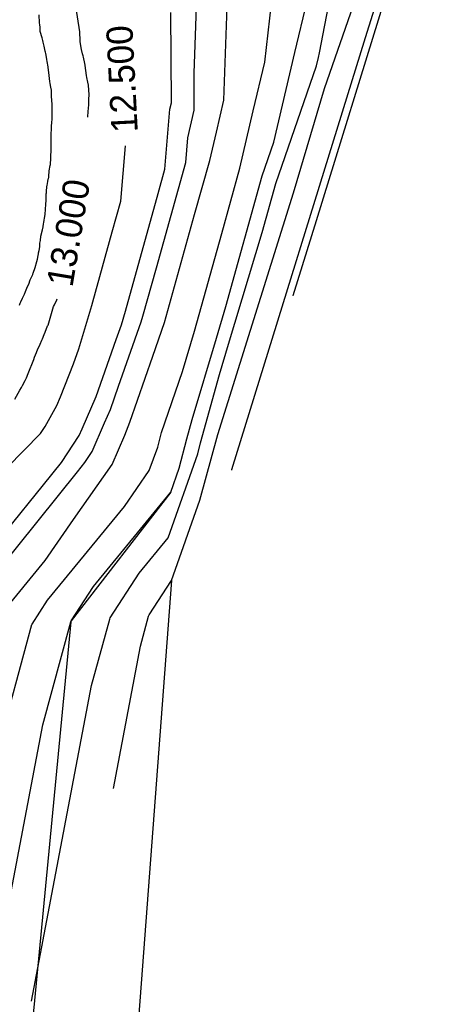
# Model space of a CAD drawing. Extents: x 158343 to 162498, y 431347 to 434500.
# Tile 143 of 248: x 159706 to 159735, y 433956 to 434023. Entities that reach past the tile are written whole.
import ezdxf

# ---------------------------------------------------------------- set-up
doc = ezdxf.new("R2010")
doc.units = 0
doc.header["$LTSCALE"] = 10
doc.header["$MEASUREMENT"] = 0
for name, color, linetype in [('000_arcering', 8, 'CONTINUOUS'), ('bestaande hoogtelijnen', 8, 'CONTINUOUS'), ('def. con-hoogtelijn (index)', 8, 'CONTINUOUS'), ('nieuw009m', 8, 'CONTINUOUS'), ('nieuw010m', 8, 'CONTINUOUS')]:
    doc.layers.add(name, color=color, linetype=linetype)
doc.styles.add('Style-WORKING', font='WORKING.shx')

# ---------------------------------------------------------------- blocks, each defined once
blk = doc.blocks.new('bestaande hoogtelijnen')
at = {"layer": 'def. con-hoogtelijn (index)'}
for p, q in [((64.346, -34.978), (61.428, -44.42)), ((64.346, -34.978), (61.428, -44.42)), ((64.346, -34.978), (61.428, -44.42)), ((64.838, -35.067), (58.08, -56.932)), ((64.838, -35.067), (58.08, -56.932)), ((58.315, -45.444), (60.04, -36.287)), ((58.315, -45.444), (60.04, -36.287)), ((49.727, -46.824), (49.968, -40.15)), ((49.727, -46.824), (49.968, -40.15)), ((58.661, -47.88), (61.421, -39.895)), ((58.661, -47.88), (61.421, -39.895)), ((58.661, -47.88), (61.421, -39.895)), ((51.762, -48.681), (52.058, -40.486)), ((51.762, -48.681), (52.058, -40.486)), ((51.762, -48.681), (52.058, -40.486)), ((41.912, -43.989), (41.475, -41.149)), ((41.912, -43.989), (41.475, -41.149)), ((41.912, -43.989), (41.475, -41.149)), ((54.559, -46.073), (55.016, -42.058)), ((54.559, -46.073), (55.016, -42.058)), ((56.622, -45.418), (57.454, -41.909)), ((56.622, -45.418), (57.454, -41.909)), ((56.622, -45.418), (57.454, -41.909)), ((39.159, -43.376), (39.132, -42.831)), ((39.159, -43.376), (39.132, -42.831)), ((48.177, -48.858), (48.143, -42.687)), ((48.177, -48.858), (48.143, -42.687)), ((48.177, -48.858), (48.143, -42.687)), ((39.178, -43.526), (39.159, -43.376)), ((39.178, -43.526), (39.159, -43.376)), ((39.199, -43.675), (39.178, -43.526)), ((39.199, -43.675), (39.178, -43.526)), ((39.202, -43.72), (39.199, -43.675)), ((39.202, -43.72), (39.199, -43.675)), ((39.215, -43.981), (39.202, -43.72)), ((39.215, -43.981), (39.202, -43.72)), ((39.334, -44.41), (39.215, -43.981)), ((39.334, -44.41), (39.215, -43.981)), ((39.397, -44.595), (39.334, -44.41)), ((39.397, -44.595), (39.334, -44.41)), ((41.943, -44.624), (41.912, -43.989)), ((41.943, -44.624), (41.912, -43.989)), ((41.943, -44.624), (41.912, -43.989)), ((61.428, -44.42), (52.291, -73.968)), ((61.428, -44.42), (52.291, -73.968)), ((61.428, -44.42), (52.291, -73.968)), ((39.42, -44.712), (39.397, -44.595)), ((39.42, -44.712), (39.397, -44.595)), ((39.483, -44.977), (39.42, -44.712)), ((39.483, -44.977), (39.42, -44.712)), ((39.522, -45.209), (39.483, -44.977)), ((39.522, -45.209), (39.483, -44.977)), ((41.947, -44.677), (41.943, -44.624)), ((41.947, -44.677), (41.943, -44.624)), ((41.947, -44.677), (41.943, -44.624)), ((42.036, -45.198), (41.947, -44.677)), ((42.036, -45.198), (41.947, -44.677)), ((42.036, -45.198), (41.947, -44.677)), ((39.558, -45.331), (39.522, -45.209)), ((39.558, -45.331), (39.522, -45.209)), ((39.574, -45.401), (39.558, -45.331)), ((39.574, -45.401), (39.558, -45.331)), ((39.589, -45.479), (39.574, -45.401)), ((39.589, -45.479), (39.574, -45.401)), ((39.658, -45.86), (39.589, -45.479)), ((39.658, -45.86), (39.589, -45.479)), ((42.11, -45.506), (42.036, -45.198)), ((42.11, -45.506), (42.036, -45.198)), ((42.11, -45.506), (42.036, -45.198)), ((42.151, -45.649), (42.11, -45.506)), ((42.151, -45.649), (42.11, -45.506)), ((42.151, -45.649), (42.11, -45.506)), ((42.171, -45.73), (42.151, -45.649)), ((42.171, -45.73), (42.151, -45.649)), ((42.171, -45.73), (42.151, -45.649)), ((42.252, -46.174), (42.171, -45.73)), ((42.252, -46.174), (42.171, -45.73)), ((42.252, -46.174), (42.171, -45.73)), ((55.197, -51.54), (56.622, -45.418)), ((55.197, -51.54), (56.622, -45.418)), ((55.197, -51.54), (56.622, -45.418)), ((58.109, -46.319), (58.239, -45.763)), ((58.109, -46.319), (58.239, -45.763)), ((58.239, -45.763), (58.315, -45.444)), ((58.239, -45.763), (58.315, -45.444)), ((39.667, -45.915), (39.658, -45.86)), ((39.667, -45.915), (39.658, -45.86)), ((39.691, -46.013), (39.667, -45.915)), ((39.691, -46.013), (39.667, -45.915)), ((39.696, -46.037), (39.691, -46.013)), ((39.696, -46.037), (39.691, -46.013)), ((39.745, -46.404), (39.696, -46.037)), ((39.745, -46.404), (39.696, -46.037)), ((39.746, -46.41), (39.745, -46.404)), ((39.746, -46.41), (39.745, -46.404)), ((39.825, -46.981), (39.746, -46.41)), ((39.825, -46.981), (39.746, -46.41)), ((42.28, -46.287), (42.252, -46.174)), ((42.28, -46.287), (42.252, -46.174)), ((42.28, -46.287), (42.252, -46.174)), ((42.286, -46.315), (42.28, -46.287)), ((42.286, -46.315), (42.28, -46.287)), ((42.286, -46.315), (42.28, -46.287)), ((42.378, -46.982), (42.286, -46.315)), ((42.378, -46.982), (42.286, -46.315)), ((42.378, -46.982), (42.286, -46.315)), ((53.782, -49.412), (54.559, -46.073)), ((53.782, -49.412), (54.559, -46.073)), ((55.316, -54.383), (58.109, -46.319)), ((55.316, -54.383), (58.109, -46.319)), ((39.826, -46.986), (39.825, -46.981)), ((39.826, -46.986), (39.825, -46.981)), ((39.867, -47.41), (39.826, -46.986)), ((39.867, -47.41), (39.826, -46.986)), ((42.405, -47.135), (42.378, -46.982)), ((42.405, -47.135), (42.378, -46.982)), ((42.405, -47.135), (42.378, -46.982)), ((42.467, -47.434), (42.405, -47.135)), ((42.467, -47.434), (42.405, -47.135)), ((42.467, -47.434), (42.405, -47.135)), ((49.741, -49.365), (49.727, -46.824)), ((49.741, -49.365), (49.727, -46.824)), ((39.89, -47.541), (39.867, -47.41)), ((39.89, -47.541), (39.867, -47.41)), ((39.943, -47.797), (39.89, -47.541)), ((39.943, -47.797), (39.89, -47.541)), ((39.973, -47.981), (39.943, -47.797)), ((39.973, -47.981), (39.943, -47.797)), ((42.502, -47.649), (42.467, -47.434)), ((42.502, -47.649), (42.467, -47.434)), ((42.502, -47.649), (42.467, -47.434)), ((42.553, -48.315), (42.502, -47.649)), ((42.553, -48.315), (42.502, -47.649)), ((42.553, -48.315), (42.502, -47.649)), ((39.992, -48.41), (39.973, -47.981)), ((39.992, -48.41), (39.973, -47.981)), ((40.036, -48.981), (39.992, -48.41)), ((40.036, -48.981), (39.992, -48.41)), ((42.544, -48.607), (42.553, -48.315)), ((42.544, -48.607), (42.553, -48.315)), ((42.544, -48.607), (42.553, -48.315)), ((56.52, -55.025), (58.661, -47.88)), ((56.52, -55.025), (58.661, -47.88)), ((56.52, -55.025), (58.661, -47.88)), ((40.028, -49.232), (40.036, -48.981)), ((40.028, -49.232), (40.036, -48.981)), ((42.506, -49.236), (42.531, -48.982)), ((42.506, -49.236), (42.531, -48.982)), ((42.506, -49.236), (42.531, -48.982)), ((42.531, -48.982), (42.54, -48.694)), ((42.531, -48.982), (42.54, -48.694)), ((42.531, -48.982), (42.54, -48.694)), ((42.54, -48.694), (42.544, -48.607)), ((42.54, -48.694), (42.544, -48.607)), ((42.54, -48.694), (42.544, -48.607)), ((48.075, -49.295), (48.177, -48.858)), ((48.075, -49.295), (48.177, -48.858)), ((48.075, -49.295), (48.177, -48.858)), ((51.255, -50.858), (51.762, -48.681)), ((51.255, -50.858), (51.762, -48.681)), ((51.255, -50.858), (51.762, -48.681)), ((40.024, -49.306), (40.028, -49.232)), ((40.024, -49.306), (40.028, -49.232)), ((40.032, -49.734), (40.024, -49.306)), ((40.032, -49.734), (40.024, -49.306)), ((40.024, -49.981), (40.032, -49.734)), ((40.024, -49.981), (40.032, -49.734)), ((42.462, -49.842), (42.479, -49.422)), ((42.462, -49.842), (42.479, -49.422)), ((42.462, -49.842), (42.479, -49.422)), ((42.479, -49.422), (42.506, -49.236)), ((42.479, -49.422), (42.506, -49.236)), ((42.479, -49.422), (42.506, -49.236)), ((47.74, -53.394), (48.075, -49.295)), ((47.74, -53.394), (48.075, -49.295)), ((47.74, -53.394), (48.075, -49.295)), ((49.299, -51.262), (49.741, -49.365)), ((49.299, -51.262), (49.741, -49.365)), ((52.87, -53.332), (53.782, -49.412)), ((52.87, -53.332), (53.782, -49.412)), ((39.98, -50.421), (40.003, -50.262)), ((39.98, -50.421), (40.003, -50.262)), ((39.984, -50.72), (39.98, -50.421)), ((39.984, -50.72), (39.98, -50.421)), ((40.003, -50.199), (40.024, -49.981)), ((40.003, -50.199), (40.024, -49.981)), ((40.003, -50.262), (40.003, -50.199)), ((40.003, -50.262), (40.003, -50.199)), ((39.952, -51.589), (39.969, -51.161)), ((39.952, -51.589), (39.969, -51.161)), ((39.963, -50.914), (39.984, -50.72)), ((39.963, -50.914), (39.984, -50.72)), ((39.963, -50.981), (39.963, -50.914)), ((39.963, -50.981), (39.963, -50.914)), ((39.969, -51.161), (39.963, -50.981)), ((39.969, -51.161), (39.963, -50.981)), ((50.802, -52.804), (51.255, -50.858)), ((50.802, -52.804), (51.255, -50.858)), ((50.802, -52.804), (51.255, -50.858)), ((39.962, -51.792), (39.952, -51.589)), ((39.962, -51.792), (39.952, -51.589)), ((39.968, -51.981), (39.962, -51.792)), ((39.968, -51.981), (39.962, -51.792)), ((44.725, -55.579), (45.035, -51.807)), ((44.725, -55.579), (45.035, -51.807)), ((49.161, -52.949), (49.299, -51.262)), ((49.161, -52.949), (49.299, -51.262)), ((54.399, -53.844), (55.197, -51.54)), ((54.399, -53.844), (55.197, -51.54)), ((54.399, -53.844), (55.197, -51.54)), ((39.932, -52.772), (39.946, -52.426)), ((39.932, -52.772), (39.946, -52.426)), ((39.946, -52.426), (39.957, -52.216)), ((39.946, -52.426), (39.957, -52.216)), ((39.957, -52.216), (39.96, -52.168)), ((39.957, -52.216), (39.96, -52.168)), ((39.96, -52.168), (39.968, -51.981)), ((39.96, -52.168), (39.968, -51.981)), ((39.828, -53.508), (39.899, -53.158)), ((39.828, -53.508), (39.899, -53.158)), ((39.899, -53.158), (39.901, -53.127)), ((39.899, -53.158), (39.901, -53.127)), ((39.901, -53.127), (39.903, -53.093)), ((39.901, -53.127), (39.903, -53.093)), ((39.903, -53.093), (39.924, -52.947)), ((39.903, -53.093), (39.924, -52.947)), ((39.924, -52.947), (39.932, -52.772)), ((39.924, -52.947), (39.932, -52.772)), ((47.159, -60.143), (49.161, -52.949)), ((47.159, -60.143), (49.161, -52.949)), ((49.77, -56.512), (50.802, -52.804)), ((49.77, -56.512), (50.802, -52.804)), ((49.77, -56.512), (50.802, -52.804)), ((39.797, -53.97), (39.809, -53.895)), ((39.797, -53.97), (39.809, -53.895)), ((39.809, -53.895), (39.828, -53.508)), ((39.809, -53.895), (39.828, -53.508)), ((47.278, -55.054), (47.74, -53.394)), ((47.278, -55.054), (47.74, -53.394)), ((47.278, -55.054), (47.74, -53.394)), ((51.625, -57.805), (52.87, -53.332)), ((51.625, -57.805), (52.87, -53.332)), ((51.91, -62.79), (54.399, -53.844)), ((51.91, -62.79), (54.399, -53.844)), ((51.91, -62.79), (54.399, -53.844)), ((39.632, -54.961), (39.662, -54.562)), ((39.632, -54.961), (39.662, -54.562)), ((39.662, -54.562), (39.677, -54.508)), ((39.662, -54.562), (39.677, -54.508)), ((39.677, -54.508), (39.732, -54.235)), ((39.677, -54.508), (39.732, -54.235)), ((39.732, -54.235), (39.733, -54.226)), ((39.732, -54.235), (39.733, -54.226)), ((39.733, -54.215), (39.786, -54.023)), ((39.733, -54.215), (39.786, -54.023)), ((39.733, -54.226), (39.733, -54.215)), ((39.733, -54.226), (39.733, -54.215)), ((39.786, -54.023), (39.797, -53.97)), ((39.786, -54.023), (39.797, -53.97)), ((54.382, -57.738), (55.316, -54.383)), ((54.382, -57.738), (55.316, -54.383)), ((39.614, -55.494), (39.628, -55.076)), ((39.614, -55.494), (39.628, -55.076)), ((39.628, -55.076), (39.633, -55.03)), ((39.628, -55.076), (39.633, -55.03)), ((39.633, -55.03), (39.632, -54.961)), ((39.633, -55.03), (39.632, -54.961)), ((45.034, -63.118), (47.278, -55.054)), ((45.034, -63.118), (47.278, -55.054)), ((45.034, -63.118), (47.278, -55.054)), ((51.367, -71.553), (56.52, -55.025)), ((51.367, -71.553), (56.52, -55.025)), ((51.367, -71.553), (56.52, -55.025)), ((39.581, -56.022), (39.589, -55.931)), ((39.581, -56.022), (39.589, -55.931)), ((39.588, -55.847), (39.614, -55.494)), ((39.588, -55.847), (39.614, -55.494)), ((39.589, -55.931), (39.588, -55.847)), ((39.589, -55.931), (39.588, -55.847)), ((44.138, -57.687), (44.725, -55.579)), ((44.138, -57.687), (44.725, -55.579)), ((39.503, -56.762), (39.538, -56.5)), ((39.503, -56.762), (39.538, -56.5)), ((39.538, -56.5), (39.565, -56.139)), ((39.538, -56.5), (39.565, -56.139)), ((39.565, -56.139), (39.575, -56.073)), ((39.565, -56.139), (39.575, -56.073)), ((39.575, -56.073), (39.581, -56.022)), ((39.575, -56.073), (39.581, -56.022)), ((47.717, -63.89), (49.77, -56.512)), ((47.717, -63.89), (49.77, -56.512)), ((47.717, -63.89), (49.77, -56.512)), ((39.409, -57.356), (39.441, -57.145)), ((39.409, -57.356), (39.441, -57.145)), ((39.441, -57.145), (39.457, -57.045)), ((39.441, -57.145), (39.457, -57.045)), ((39.457, -57.045), (39.492, -56.88)), ((39.457, -57.045), (39.492, -56.88)), ((39.492, -56.88), (39.503, -56.762)), ((39.492, -56.88), (39.503, -56.762)), ((58.08, -56.932), (56.495, -62.059)), ((58.08, -56.932), (56.495, -62.059)), ((39.252, -57.981), (39.361, -57.553)), ((39.252, -57.981), (39.361, -57.553)), ((39.361, -57.553), (39.409, -57.356)), ((39.361, -57.553), (39.409, -57.356)), ((42.805, -62.477), (44.138, -57.687)), ((42.805, -62.477), (44.138, -57.687)), ((49.767, -64.479), (51.625, -57.805)), ((49.767, -64.479), (51.625, -57.805)), ((52.094, -65.372), (54.382, -57.738)), ((52.094, -65.372), (54.382, -57.738)), ((39.182, -58.714), (39.194, -58.453)), ((39.182, -58.714), (39.194, -58.453)), ((39.194, -58.453), (39.237, -58.292)), ((39.194, -58.453), (39.237, -58.292)), ((39.237, -58.292), (39.252, -57.981)), ((39.237, -58.292), (39.252, -57.981)), ((39.023, -59.553), (39.06, -59.3)), ((39.023, -59.553), (39.06, -59.3)), ((39.06, -59.3), (39.092, -59.183)), ((39.06, -59.3), (39.092, -59.183)), ((39.092, -59.183), (39.101, -59.127)), ((39.092, -59.183), (39.101, -59.127)), ((39.101, -59.127), (39.146, -58.976)), ((39.101, -59.127), (39.146, -58.976)), ((39.146, -58.976), (39.182, -58.714)), ((39.146, -58.976), (39.182, -58.714)), ((38.875, -60.134), (38.973, -59.719)), ((38.875, -60.134), (38.973, -59.719)), ((38.973, -59.719), (39.023, -59.553)), ((38.973, -59.719), (39.023, -59.553)), ((38.529, -60.982), (38.697, -60.601)), ((38.529, -60.982), (38.697, -60.601)), ((38.697, -60.601), (38.705, -60.575)), ((38.697, -60.601), (38.705, -60.575)), ((38.705, -60.575), (38.709, -60.562)), ((38.705, -60.575), (38.709, -60.562)), ((38.709, -60.562), (38.727, -60.521)), ((38.709, -60.562), (38.727, -60.521)), ((38.727, -60.521), (38.875, -60.134)), ((38.727, -60.521), (38.875, -60.134)), ((46.235, -63.464), (47.159, -60.143)), ((46.235, -63.464), (47.159, -60.143)), ((38.338, -61.44), (38.442, -61.273)), ((38.338, -61.44), (38.442, -61.273)), ((38.442, -61.273), (38.529, -60.982)), ((38.442, -61.273), (38.529, -60.982)), ((37.99, -62.239), (38.125, -61.955)), ((37.99, -62.239), (38.125, -61.955)), ((38.125, -61.955), (38.211, -61.764)), ((38.125, -61.955), (38.211, -61.764)), ((38.211, -61.764), (38.3, -61.553)), ((38.211, -61.764), (38.3, -61.553)), ((38.3, -61.553), (38.338, -61.44)), ((38.3, -61.553), (38.338, -61.44)), ((37.787, -62.696), (37.81, -62.632)), ((37.787, -62.696), (37.81, -62.632)), ((37.81, -62.632), (37.838, -62.581)), ((37.81, -62.632), (37.838, -62.581)), ((37.838, -62.581), (37.886, -62.477)), ((37.838, -62.581), (37.886, -62.477)), ((37.886, -62.477), (37.99, -62.239)), ((37.886, -62.477), (37.99, -62.239)), ((40.184, -62.673), (40.342, -62.342)), ((40.184, -62.673), (40.342, -62.342)), ((40.184, -62.673), (40.342, -62.342)), ((40.342, -62.342), (40.373, -62.268)), ((40.342, -62.342), (40.373, -62.268)), ((40.342, -62.342), (40.373, -62.268)), ((42.733, -62.719), (42.805, -62.477)), ((42.733, -62.719), (42.805, -62.477)), ((56.495, -62.059), (56.493, -62.065)), ((56.495, -62.059), (56.493, -62.065)), ((39.75, -64.071), (40.129, -62.795)), ((39.75, -64.071), (40.129, -62.795)), ((39.75, -64.071), (40.129, -62.795)), ((40.129, -62.795), (40.184, -62.673)), ((40.129, -62.795), (40.184, -62.673)), ((40.129, -62.795), (40.184, -62.673)), ((41.849, -65.696), (42.733, -62.719)), ((41.849, -65.696), (42.733, -62.719)), ((44.76, -64.043), (45.034, -63.118)), ((44.76, -64.043), (45.034, -63.118)), ((44.76, -64.043), (45.034, -63.118)), ((51.256, -64.971), (51.91, -62.79)), ((51.256, -64.971), (51.91, -62.79)), ((51.256, -64.971), (51.91, -62.79)), ((44.573, -68.244), (46.122, -63.844)), ((44.573, -68.244), (46.122, -63.844)), ((46.122, -63.844), (46.235, -63.464)), ((46.122, -63.844), (46.235, -63.464)), ((46.92, -66.2), (47.717, -63.89)), ((46.92, -66.2), (47.717, -63.89)), ((46.92, -66.2), (47.717, -63.89)), ((39.471, -64.705), (39.559, -64.547)), ((39.471, -64.705), (39.559, -64.547)), ((39.471, -64.705), (39.559, -64.547)), ((39.559, -64.547), (39.717, -64.13)), ((39.559, -64.547), (39.717, -64.13)), ((39.559, -64.547), (39.717, -64.13)), ((39.717, -64.13), (39.75, -64.071)), ((39.717, -64.13), (39.75, -64.071)), ((39.717, -64.13), (39.75, -64.071)), ((44.402, -65.058), (44.76, -64.043)), ((44.402, -65.058), (44.76, -64.043)), ((44.402, -65.058), (44.76, -64.043)), ((48.943, -67.257), (49.767, -64.479)), ((48.943, -67.257), (49.767, -64.479)), ((39.209, -65.371), (39.318, -65.104)), ((39.209, -65.371), (39.318, -65.104)), ((39.209, -65.371), (39.318, -65.104)), ((39.318, -65.104), (39.358, -65.012)), ((39.318, -65.104), (39.358, -65.012)), ((39.318, -65.104), (39.358, -65.012)), ((39.358, -65.012), (39.471, -64.705)), ((39.358, -65.012), (39.471, -64.705)), ((39.358, -65.012), (39.471, -64.705)), ((43.031, -68.961), (44.402, -65.058)), ((43.031, -68.961), (44.402, -65.058)), ((43.031, -68.961), (44.402, -65.058)), ((49.607, -70.526), (51.256, -64.971)), ((49.607, -70.526), (51.256, -64.971)), ((49.607, -70.526), (51.256, -64.971)), ((38.82, -66.268), (38.955, -65.943)), ((38.82, -66.268), (38.955, -65.943)), ((38.82, -66.268), (38.955, -65.943)), ((38.955, -65.943), (39.05, -65.687)), ((38.955, -65.943), (39.05, -65.687)), ((38.955, -65.943), (39.05, -65.687)), ((39.05, -65.687), (39.161, -65.483)), ((39.05, -65.687), (39.161, -65.483)), ((39.05, -65.687), (39.161, -65.483)), ((39.161, -65.483), (39.209, -65.371)), ((39.161, -65.483), (39.209, -65.371)), ((39.161, -65.483), (39.209, -65.371)), ((41.491, -66.716), (41.849, -65.696)), ((41.491, -66.716), (41.849, -65.696)), ((51.476, -67.455), (52.094, -65.372)), ((51.476, -67.455), (52.094, -65.372)), ((38.385, -67.395), (38.769, -66.424)), ((38.385, -67.395), (38.769, -66.424)), ((38.385, -67.395), (38.769, -66.424)), ((38.769, -66.424), (38.82, -66.268)), ((38.769, -66.424), (38.82, -66.268)), ((38.769, -66.424), (38.82, -66.268)), ((45.332, -70.712), (46.92, -66.2)), ((45.332, -70.712), (46.92, -66.2)), ((45.332, -70.712), (46.92, -66.2)), ((40.595, -68.983), (41.491, -66.716)), ((40.595, -68.983), (41.491, -66.716)), ((47.509, -71.415), (48.943, -67.257)), ((47.509, -71.415), (48.943, -67.257)), ((38, -68.215), (38.192, -67.868)), ((38, -68.215), (38.192, -67.868)), ((38, -68.215), (38.192, -67.868)), ((38.192, -67.868), (38.279, -67.676)), ((38.192, -67.868), (38.279, -67.676)), ((38.192, -67.868), (38.279, -67.676)), ((38.279, -67.676), (38.385, -67.395)), ((38.279, -67.676), (38.385, -67.395)), ((38.279, -67.676), (38.385, -67.395)), ((50.181, -72.139), (51.476, -67.455)), ((50.181, -72.139), (51.476, -67.455)), ((37.475, -69.141), (37.819, -68.523)), ((37.475, -69.141), (37.819, -68.523)), ((37.475, -69.141), (37.819, -68.523)), ((37.819, -68.523), (37.941, -68.343)), ((37.819, -68.523), (37.941, -68.343)), ((37.819, -68.523), (37.941, -68.343)), ((37.941, -68.343), (37.963, -68.306)), ((37.941, -68.343), (37.963, -68.306)), ((37.941, -68.343), (37.963, -68.306)), ((37.963, -68.306), (38, -68.215)), ((37.963, -68.306), (38, -68.215)), ((37.963, -68.306), (38, -68.215)), ((44.009, -69.851), (44.573, -68.244)), ((44.009, -69.851), (44.573, -68.244)), ((40.345, -69.564), (40.595, -68.983)), ((40.345, -69.564), (40.595, -68.983)), ((42.075, -71.182), (43.031, -68.961)), ((42.075, -71.182), (43.031, -68.961)), ((42.075, -71.182), (43.031, -68.961)), ((39.543, -71.006), (40.345, -69.564)), ((39.543, -71.006), (40.345, -69.564)), ((43.615, -70.766), (44.009, -69.851)), ((43.615, -70.766), (44.009, -69.851)), ((45.001, -71.603), (45.332, -70.712)), ((45.001, -71.603), (45.332, -70.712)), ((45.001, -71.603), (45.332, -70.712)), ((49.237, -71.864), (49.607, -70.526)), ((49.237, -71.864), (49.607, -70.526)), ((49.237, -71.864), (49.607, -70.526)), ((39.229, -71.488), (39.543, -71.006)), ((39.229, -71.488), (39.543, -71.006)), ((41.878, -71.635), (42.075, -71.182)), ((41.878, -71.635), (42.075, -71.182)), ((41.878, -71.635), (42.075, -71.182)), ((42.76, -72.727), (43.615, -70.766)), ((42.76, -72.727), (43.615, -70.766)), ((47.251, -72.417), (47.509, -71.415)), ((47.251, -72.417), (47.509, -71.415)), ((36.957, -73.828), (39.229, -71.488)), ((36.957, -73.828), (39.229, -71.488)), ((40.677, -73.479), (41.878, -71.635)), ((40.677, -73.479), (41.878, -71.635)), ((40.677, -73.479), (41.878, -71.635)), ((44.124, -73.614), (45.001, -71.603)), ((44.124, -73.614), (45.001, -71.603)), ((44.124, -73.614), (45.001, -71.603)), ((48.722, -73.868), (49.237, -71.864)), ((48.722, -73.868), (49.237, -71.864)), ((48.722, -73.868), (49.237, -71.864)), ((50.123, -76.051), (51.367, -71.553)), ((50.123, -76.051), (51.367, -71.553)), ((50.123, -76.051), (51.367, -71.553)), ((42.266, -73.486), (42.76, -72.727)), ((42.266, -73.486), (42.76, -72.727)), ((46.656, -74.02), (47.251, -72.417)), ((46.656, -74.02), (47.251, -72.417)), ((49.988, -72.891), (50.181, -72.139)), ((49.988, -72.891), (50.181, -72.139)), ((47.969, -78.628), (49.988, -72.891)), ((47.969, -78.628), (49.988, -72.891)), ((35.773, -81.555), (41.753, -74.117)), ((35.773, -81.555), (41.753, -74.117)), ((39.433, -75.011), (40.677, -73.479)), ((39.433, -75.011), (40.677, -73.479)), ((39.433, -75.011), (40.677, -73.479)), ((41.479, -77.381), (44.124, -73.614)), ((41.479, -77.381), (44.124, -73.614)), ((41.479, -77.381), (44.124, -73.614)), ((41.753, -74.117), (42.266, -73.486)), ((41.753, -74.117), (42.266, -73.486)), ((44.967, -76.484), (46.656, -74.02)), ((44.967, -76.484), (46.656, -74.02)), ((48.145, -75.507), (48.722, -73.868)), ((48.145, -75.507), (48.722, -73.868)), ((48.145, -75.507), (48.722, -73.868)), ((52.291, -73.968), (52.281, -74.001)), ((52.291, -73.968), (52.281, -74.001)), ((52.291, -73.968), (52.281, -74.001)), ((36.87, -78.199), (39.433, -75.011)), ((36.87, -78.199), (39.433, -75.011)), ((36.87, -78.199), (39.433, -75.011)), ((42.852, -81.973), (48.145, -75.507)), ((42.852, -81.973), (48.145, -75.507)), ((42.852, -81.973), (48.145, -75.507)), ((48.185, -81.56), (50.123, -76.051)), ((48.185, -81.56), (50.123, -76.051)), ((48.185, -81.56), (50.123, -76.051)), ((39.719, -82.894), (44.967, -76.484)), ((39.719, -82.894), (44.967, -76.484)), ((39.553, -80.191), (41.479, -77.381)), ((39.553, -80.191), (41.479, -77.381)), ((39.553, -80.191), (41.479, -77.381)), ((45.984, -81.052), (47.969, -78.628)), ((45.984, -81.052), (47.969, -78.628)), ((36.587, -83.814), (39.553, -80.191)), ((36.587, -83.814), (39.553, -80.191)), ((36.587, -83.814), (39.553, -80.191)), ((43.987, -84.113), (45.984, -81.052)), ((43.987, -84.113), (45.984, -81.052)), ((41.319, -84.322), (42.852, -81.973)), ((41.319, -84.322), (42.852, -81.973)), ((41.319, -84.322), (42.852, -81.973)), ((46.656, -83.904), (48.185, -81.56)), ((46.656, -83.904), (48.185, -81.56)), ((46.656, -83.904), (48.185, -81.56)), ((38.651, -84.531), (39.719, -82.894)), ((38.651, -84.531), (39.719, -82.894)), ((42.728, -88.743), (43.96, -84.192)), ((42.728, -88.743), (43.96, -84.192)), ((43.96, -84.192), (43.987, -84.113)), ((43.96, -84.192), (43.987, -84.113)), ((46.066, -86.053), (46.622, -84.002)), ((46.066, -86.053), (46.622, -84.002)), ((46.066, -86.053), (46.622, -84.002)), ((46.622, -84.002), (46.656, -83.904)), ((46.622, -84.002), (46.656, -83.904)), ((46.622, -84.002), (46.656, -83.904)), ((36.05, -94.124), (38.636, -84.573)), ((36.05, -94.124), (38.636, -84.573)), ((38.636, -84.573), (38.651, -84.531)), ((38.636, -84.573), (38.651, -84.531)), ((39.389, -91.434), (41.298, -84.383)), ((39.389, -91.434), (41.298, -84.383)), ((39.389, -91.434), (41.298, -84.383)), ((41.298, -84.383), (41.319, -84.322)), ((41.298, -84.383), (41.319, -84.322)), ((41.298, -84.383), (41.319, -84.322)), ((44.212, -95.786), (46.066, -86.053)), ((44.212, -95.786), (46.066, -86.053)), ((44.212, -95.786), (46.066, -86.053)), ((38.612, -110.342), (42.728, -88.743)), ((38.612, -110.342), (42.728, -88.743)), ((33.181, -124.015), (39.389, -91.434)), ((33.181, -124.015), (39.389, -91.434)), ((33.181, -124.015), (39.389, -91.434))]:
    blk.add_line(p, q, dxfattribs=at)
at = {"layer": 'def. con-hoogtelijn (index)', "style": 'Style-WORKING'}
for s, rotation, p in [('12.500', 92.95202, (45.887, -50.862)), ('12.500', 92.95202, (45.887, -50.862)), ('13.000', 80.45726, (41.41, -61.53)), ('13.000', 80.45726, (41.41, -61.53)), ('13.000', 80.45726, (41.41, -61.53))]:
    blk.add_text(s, height=1.8, rotation=rotation, dxfattribs=at).set_placement(p)

msp = doc.modelspace()

# ---------------------------------------------------------------- linework, layer by layer
at = {"layer": 'bestaande hoogtelijnen'}
msp.add_line((159715.949, 433990.924), (159709.123, 433982.11), dxfattribs=at)
at = {"layer": 'nieuw009m'}
msp.add_lwpolyline([(159715.989, 433984.872), (159711.741, 433928.512, 0.468225), (159717.908, 433921.792), (159725.873, 433922.11), (159733.839, 433924.111), (159760.197, 433935.386), (159760.197, 433935.386), (159760.197, 433935.386)], format="xyb", dxfattribs=at)
at = {"layer": 'nieuw010m'}
msp.add_lwpolyline([(159709.102, 433982.049), (159705.927, 433948.775), (159702.243, 433926.586), (159701.838, 433921.236, 0.345403), (159712.231, 433913.327), (159716.263, 433913.379), (159720.295, 433914.174), (159742.373, 433923.866), (159762.118, 433932.397), (159766.823, 433935.114), (159766.823, 433935.114)], format="xyb", dxfattribs=at)

# ---------------------------------------------------------------- block references
at = {"layer": '000_arcering'}
msp.add_blockref('bestaande hoogtelijnen', (159667.804, 434066.432), dxfattribs=at)

doc.saveas('drawing.dxf')
